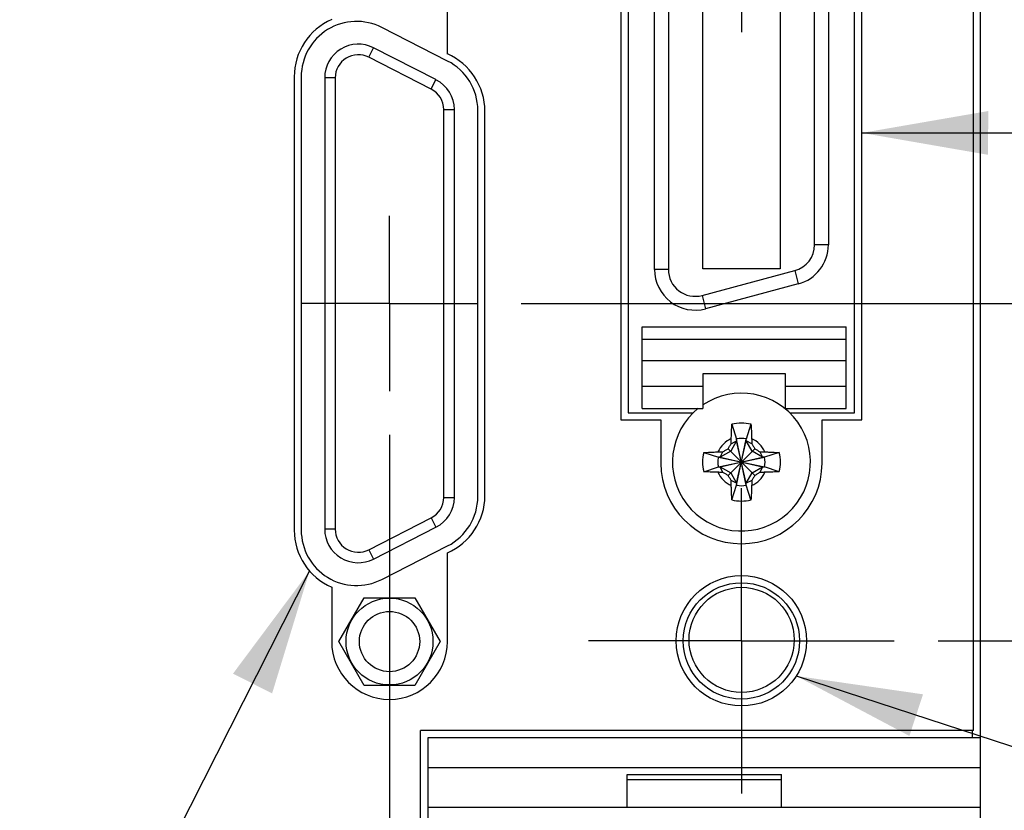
# Model space of a CAD drawing. Header units: inches. Extents: x 0.2 to 16.8, y 0.1 to 10.8.
# Tile 5 of 22: x 8 to 9.4, y 3.8 to 4.9. Entities that reach past the tile are written whole.
import ezdxf

# ---------------------------------------------------------------- set-up
doc = ezdxf.new("R2010")
doc.units = ezdxf.units.IN
doc.header["$LTSCALE"] = 0.935
doc.header["$MEASUREMENT"] = 0
doc.linetypes.add('CENTER', pattern=[0.6, 0.375, -0.075, 0.075, -0.075])
doc.layers.get('0').update_dxf_attribs({"linetype": 'CONTINUOUS'})
for name, color, linetype in [('DEFAULT_1', 7, 'CENTER'), ('DETAIL', 7, 'CONTINUOUS'), ('DIMENSIONS', 7, 'CONTINUOUS')]:
    doc.layers.add(name, color=color, linetype=linetype)
doc.styles.get("Standard").update_dxf_attribs({"font": 'txt', "width": 0.8})
doc.dimstyles.new('DIMSTYLE_1', dxfattribs={"dimtxt": 0.125, "dimasz": 0.18, "dimexe": 0.18, "dimexo": 0.0625, "dimgap": 0.09, "dimtad": 0, "dimtih": 1, "dimtoh": 1, "dimdec": 3, "dimzin": 4, "dimdsep": 46, "dimtxsty": 'STANDARD', "dimblk": '_FILLED', "dimblk1": '_FILLED', "dimblk2": '_FILLED', "dimcen": 0.09, "dimadec": 0, "dimazin": 0, "dimtp": 0.01, "dimtm": 0.01, "dimtfac": 1, "dimtdec": 3, "dimtofl": 0, "dimtmove": 0, "dimatfit": 3, "dimldrblk": '_FILLED', "dimfxl": 1, "dimtolj": 1, "dimtzin": 4, "dimarcsym": 0})

# ---------------------------------------------------------------- blocks, each defined once
blk = doc.blocks.new('*D2')
at = {"layer": 'DIMENSIONS', "color": 2, "linetype": 'CONTINUOUS'}
blk.add_line((9.2961, 4.0397), (10.0441, 4.0397), dxfattribs=at)
at = {"layer": 'DIMENSIONS', "color": 2, "linetype": 'CONTINUOUS', "width": 0.8}
for s, p in [('.945', (10.1066, 3.9772)), ('[', (10.6316, 3.9772)), ('24', (10.7316, 3.9772)), (']', (10.9316, 3.9772))]:
    blk.add_text(s, height=0.125, dxfattribs=at).set_placement(p)
blk = doc.blocks.new('_FILLED')
at = {"color": 0, "linetype": 'BYBLOCK'}
blk.add_solid([(0, 0), (-1, 0.1736), (-1, -0.1736)], dxfattribs=at)
blk = doc.blocks.new('*D4')
at = {"layer": 'DIMENSIONS', "color": 2, "linetype": 'CONTINUOUS'}
blk.add_line((6.9186, 4.7041), (6.9186, 8.7257), dxfattribs=at)
at = {"layer": 'DIMENSIONS', "color": 2, "linetype": 'CONTINUOUS', "width": 0.8}
for s, p in [(']', (6.9811, 10.0132)), ('49.38', (6.9811, 9.5132)), ('[', (6.9811, 9.4132)), ('1.944', (6.9811, 8.7882))]:
    blk.add_text(s, height=0.125, rotation=90, dxfattribs=at).set_placement(p)
blk = doc.blocks.new('*D8')
at = {"layer": 'DIMENSIONS', "color": 2, "linetype": 'CONTINUOUS'}
blk.add_line((8.5136, 4.3335), (8.5136, 2.2123), dxfattribs=at)
at = {"layer": 'DIMENSIONS', "color": 2, "linetype": 'CONTINUOUS', "width": 0.8}
for s, p in [(']', (8.5761, 2.0498)), ('8.86', (8.5761, 1.6498)), ('[', (8.5761, 1.5498)), ('.349', (8.5761, 1.0248))]:
    blk.add_text(s, height=0.125, rotation=90, dxfattribs=at).set_placement(p)
blk = doc.blocks.new('*D12')
at = {"layer": 'DIMENSIONS', "color": 2, "linetype": 'CONTINUOUS'}
blk.add_line((8.5762, 6.1353), (10.0441, 6.1353), dxfattribs=at)
at = {"layer": 'DIMENSIONS', "color": 2, "linetype": 'CONTINUOUS', "width": 0.8}
for s, p in [('3.040', (10.1066, 6.0728)), ('[', (10.7316, 6.0728)), ('77.23', (10.8316, 6.0728)), (']', (11.3316, 6.0728))]:
    blk.add_text(s, height=0.125, dxfattribs=at).set_placement(p)
blk = doc.blocks.new('*D13')
at = {"layer": 'DIMENSIONS', "color": 2, "linetype": 'CONTINUOUS'}
for p, q in [((9.5893, 7.3637), (9.7652, 7.575)), ((9.7652, 7.575), (10.0441, 7.575)), ((9.3781, 7.3637), (9.5893, 7.3637))]:
    blk.add_line(p, q, dxfattribs=at)
at = {"layer": 'DIMENSIONS', "color": 2, "linetype": 'CONTINUOUS', "width": 0.8}
for s, p in [('[', (10.7316, 7.5125)), (']', (11.4316, 7.5125)), ('4.269', (10.1066, 7.5125)), ('108.43', (10.8316, 7.5125))]:
    blk.add_text(s, height=0.125, dxfattribs=at).set_placement(p)
blk = doc.blocks.new('*D14')
at = {"layer": 'DIMENSIONS', "color": 2, "linetype": 'CONTINUOUS'}
blk.add_line((9.2032, 6.5215), (10.0441, 6.5215), dxfattribs=at)
at = {"layer": 'DIMENSIONS', "color": 2, "linetype": 'CONTINUOUS', "width": 0.8}
for s, p in [('[', (10.7316, 6.459)), (']', (11.3316, 6.459)), ('3.427', (10.1066, 6.459)), ('87.04', (10.8316, 6.459))]:
    blk.add_text(s, height=0.125, dxfattribs=at).set_placement(p)
blk = doc.blocks.new('*D15')
at = {"layer": 'DIMENSIONS', "color": 2, "linetype": 'CONTINUOUS'}
blk.add_line((9.2032, 5.0335), (10.0441, 5.0335), dxfattribs=at)
at = {"layer": 'DIMENSIONS', "color": 2, "linetype": 'CONTINUOUS', "width": 0.8}
for s, p in [('[', (10.7316, 4.971)), (']', (11.3316, 4.971)), ('1.939', (10.1066, 4.971)), ('49.24', (10.8316, 4.971))]:
    blk.add_text(s, height=0.125, dxfattribs=at).set_placement(p)
blk = doc.blocks.new('*D16')
at = {"layer": 'DIMENSIONS', "color": 2, "linetype": 'CONTINUOUS'}
for p, q in [((8.6842, 5.4605), (9.5689, 5.4605)), ((9.5689, 5.4605), (9.7818, 5.3521)), ((9.7818, 5.3521), (10.0441, 5.3521))]:
    blk.add_line(p, q, dxfattribs=at)
at = {"layer": 'DIMENSIONS', "color": 2, "linetype": 'CONTINUOUS', "width": 0.8}
for s, p in [('[', (10.7316, 5.2896)), (']', (11.3316, 5.2896)), ('2.366', (10.1066, 5.2896)), ('60.09', (10.8316, 5.2896))]:
    blk.add_text(s, height=0.125, dxfattribs=at).set_placement(p)
blk = doc.blocks.new('*D17')
at = {"layer": 'DIMENSIONS', "color": 2, "linetype": 'CONTINUOUS'}
for p, q in [((9.5573, 6.8105), (9.8272, 7.175)), ((9.8272, 7.175), (10.0441, 7.175)), ((8.6842, 6.8105), (9.5573, 6.8105))]:
    blk.add_line(p, q, dxfattribs=at)
at = {"layer": 'DIMENSIONS', "color": 2, "linetype": 'CONTINUOUS', "width": 0.8}
for s, p in [('3.716', (10.1066, 7.1125)), ('[', (10.7316, 7.1125)), ('94.38', (10.8316, 7.1125)), (']', (11.3316, 7.1125))]:
    blk.add_text(s, height=0.125, dxfattribs=at).set_placement(p)
blk = doc.blocks.new('*D18')
at = {"layer": 'DIMENSIONS', "color": 2, "linetype": 'CONTINUOUS'}
blk.add_line((8.7012, 4.5211), (10.0441, 4.5211), dxfattribs=at)
at = {"layer": 'DIMENSIONS', "color": 2, "linetype": 'CONTINUOUS', "width": 0.8}
for s, p in [('[', (10.7316, 4.4586)), (']', (11.3316, 4.4586)), ('1.426', (10.1066, 4.4586)), ('36.23', (10.8316, 4.4586))]:
    blk.add_text(s, height=0.125, dxfattribs=at).set_placement(p)

msp = doc.modelspace()

# ---------------------------------------------------------------- linework, layer by layer
at = {"color": 7, "linetype": 'CONTINUOUS'}
for p, q in [((9.3566, 2.8998), (9.3566, 8.0377)), ((9.3466, 3.9117), (9.3466, 8.0077)), ((8.8436, 5.7122), (8.8436, 4.3552)), ((9.1876, 4.3552), (9.1876, 5.7122)), ((8.8541, 5.702), (8.8541, 4.365)), ((9.1771, 4.365), (9.1771, 5.702)), ((8.8917, 4.5695), (8.8917, 5.5006)), ((8.9114, 5.5006), (8.9114, 4.5695)), ((8.9606, 4.5707), (8.9606, 5.4994)), ((9.0708, 5.4994), (9.0708, 4.5707)), ((9.12, 4.6049), (9.12, 5.4651)), ((9.1397, 5.4651), (9.1397, 4.6049)), ((8.5961, 4.8771), (8.5961, 5.0036)), ((8.5965, 4.8671), (8.5025, 4.915)), ((8.4841, 4.8725), (8.4909, 4.8859)), ((8.5799, 4.8405), (8.4909, 4.8859)), ((8.5731, 4.8271), (8.4841, 4.8725)), ((8.3776, 4.8445), (8.3776, 4.1977)), ((8.3876, 4.8446), (8.3876, 4.1976)), ((8.4361, 4.8431), (8.4211, 4.8431)), ((8.4211, 4.8431), (8.4211, 4.1991)), ((8.4361, 4.8431), (8.4361, 4.1991)), ((8.5731, 4.8271), (8.5799, 4.8405)), ((8.5911, 4.7977), (8.6061, 4.7977)), ((8.5911, 4.2444), (8.5911, 4.7977)), ((8.6061, 4.2444), (8.6061, 4.7977)), ((8.6396, 4.2455), (8.6396, 4.7967)), ((8.6496, 4.2467), (8.6496, 4.7955)), ((9.1397, 4.6049), (9.12, 4.6049)), ((8.9114, 4.5695), (8.8917, 4.5695)), ((8.9594, 4.5326), (9.0917, 4.568)), ((9.0708, 4.5707), (8.9606, 4.5707)), ((9.0917, 4.568), (9.0968, 4.549)), ((9.0968, 4.549), (8.9645, 4.5136)), ((8.9594, 4.5326), (8.9645, 4.5136)), ((8.874, 4.4876), (9.1653, 4.4876)), ((8.874, 4.3714), (8.874, 4.4876)), ((9.1653, 4.3714), (9.1653, 4.4876)), ((8.874, 4.4703), (9.1653, 4.4703)), ((9.1653, 4.439), (8.874, 4.439)), ((9.0787, 4.4207), (8.9606, 4.4207)), ((8.9606, 4.4207), (8.9606, 4.3714)), ((9.0787, 4.3714), (9.0787, 4.4207)), ((8.874, 4.4029), (8.9606, 4.4029)), ((9.0787, 4.4029), (9.1653, 4.4029)), ((8.874, 4.3714), (8.9606, 4.3714)), ((9.0787, 4.3714), (9.1653, 4.3714)), ((8.8436, 4.3552), (8.9006, 4.3552)), ((8.8541, 4.365), (8.9469, 4.365)), ((8.9006, 4.3552), (8.9006, 4.2932)), ((9.0845, 4.365), (9.1771, 4.365)), ((9.1306, 4.3552), (9.1876, 4.3552)), ((9.1306, 4.2932), (9.1306, 4.3552)), ((9.0021, 4.3486), (9.0088, 4.3276)), ((9.0293, 4.3486), (9.0226, 4.3276)), ((9.0226, 4.2617), (9.0088, 4.3276)), ((9.0088, 4.3276), (9.0088, 4.3249)), ((9.0088, 4.2617), (9.0226, 4.3276)), ((9.0226, 4.3249), (9.0226, 4.3276)), ((8.9967, 4.3137), (9.0347, 4.2757)), ((8.9967, 4.2757), (9.0347, 4.3137)), ((9.0088, 4.3249), (9.0003, 4.3101)), ((9.001, 4.321), (9.0088, 4.3249)), ((9.0226, 4.2645), (9.0088, 4.3249)), ((9.0088, 4.2645), (9.0226, 4.3249)), ((9.0304, 4.321), (9.0226, 4.3249)), ((9.0311, 4.3101), (9.0226, 4.3249)), ((8.9618, 4.3083), (8.9828, 4.3016)), ((8.9828, 4.2878), (9.0486, 4.3016)), ((8.9855, 4.3016), (8.9828, 4.3016)), ((8.9828, 4.3016), (9.0486, 4.2878)), ((9.0003, 4.3101), (8.9855, 4.3016)), ((8.9855, 4.3016), (8.9893, 4.3094)), ((8.9855, 4.2878), (9.0459, 4.3016)), ((8.9855, 4.3016), (9.0459, 4.2878)), ((9.0459, 4.3016), (9.0311, 4.3101)), ((9.0421, 4.3094), (9.0459, 4.3016)), ((9.0486, 4.3016), (9.0459, 4.3016)), ((9.0696, 4.3083), (9.0486, 4.3016)), ((8.9618, 4.281), (8.9828, 4.2878)), ((8.9828, 4.2878), (8.9855, 4.2878)), ((8.9855, 4.2878), (9.0003, 4.2793)), ((8.9893, 4.28), (8.9855, 4.2878)), ((9.0311, 4.2793), (9.0459, 4.2878)), ((9.0459, 4.2878), (9.0421, 4.28)), ((9.0459, 4.2878), (9.0486, 4.2878)), ((9.0696, 4.281), (9.0486, 4.2878)), ((9.0003, 4.2793), (9.0088, 4.2645)), ((9.0226, 4.2645), (9.0311, 4.2793)), ((9.0088, 4.2645), (9.001, 4.2683)), ((9.0021, 4.2408), (9.0088, 4.2617)), ((9.0088, 4.2645), (9.0088, 4.2617)), ((9.0304, 4.2683), (9.0226, 4.2645)), ((9.0226, 4.2617), (9.0226, 4.2645)), ((9.0293, 4.2408), (9.0226, 4.2617)), ((8.5911, 4.2444), (8.6061, 4.2444)), ((8.4841, 4.1697), (8.5731, 4.215)), ((8.5731, 4.215), (8.5799, 4.2017)), ((8.4909, 4.1563), (8.5799, 4.2017)), ((8.4361, 4.1991), (8.4211, 4.1991)), ((8.5025, 4.1272), (8.5965, 4.1751)), ((8.4841, 4.1697), (8.4909, 4.1563)), ((8.5961, 4.0386), (8.5961, 4.1651)), ((8.4311, 4.1161), (8.4311, 4.0386)), ((8.4415, 4.0386), (8.4776, 4.1011)), ((8.4776, 4.1011), (8.5497, 4.1011)), ((8.5497, 4.1011), (8.5858, 4.0386)), ((8.4776, 3.9761), (8.4415, 4.0386)), ((8.5858, 4.0386), (8.5497, 3.9761)), ((8.5497, 3.9761), (8.4776, 3.9761)), ((9.3466, 3.9117), (8.5576, 3.9117)), ((8.5576, 2.9807), (8.5576, 3.9117)), ((9.3446, 3.9117), (9.3446, 3.9018)), ((8.5686, 3.9018), (9.3566, 3.9018)), ((8.5686, 2.8998), (8.5686, 3.9018)), ((8.5686, 3.8588), (9.3566, 3.8588)), ((8.8526, 3.8488), (9.0726, 3.8488)), ((8.8526, 3.8018), (8.8526, 3.8488)), ((8.8526, 3.8418), (9.0726, 3.8418)), ((9.0726, 3.8018), (9.0726, 3.8488)), ((9.3566, 3.8018), (8.5686, 3.8018))]:
    msp.add_line(p, q, dxfattribs=at)
for centre, radius in [((9.0156, 4.0397), 0.093), ((9.0156, 4.0395), 0.083), ((9.0159, 4.041), 0.075), ((8.5136, 4.0386), 0.062), ((8.5136, 4.0386), 0.043)]:
    msp.add_circle(centre, radius, dxfattribs=at)
for centre, radius, start, end in [((8.4666, 4.8445), 0.089, 113.508, 180), ((8.4666, 4.8446), 0.079, 63, 180), ((8.4691, 4.8431), 0.048, 63, 180), ((8.4691, 4.8431), 0.033, 63, 180), ((8.5606, 4.7955), 0.089, 0, 66.492), ((8.5606, 4.7967), 0.079, 0, 63), ((8.5581, 4.7977), 0.048, 0, 63), ((8.5581, 4.7977), 0.033, 0, 63), ((9.0818, 4.6049), 0.0382, 285, 360), ((9.0818, 4.6049), 0.0579, 285, 360), ((8.9496, 4.5695), 0.0579, 180, 285), ((8.9496, 4.5695), 0.0382, 180, 285), ((9.0157, 4.2947), 0.0984, 128.7237, 124.064), ((9.0157, 4.2947), 0.0556, 75.8131, 104.1869), ((9.0157, 4.2947), 0.0365, 113.4465, 156.5535), ((9.0157, 4.2947), 0.0337, 78.1893, 101.8107), ((9.0157, 4.2947), 0.0365, 23.4465, 66.5535), ((9.0157, 4.2947), 0.0556, 165.8131, 194.1869), ((9.0157, 4.2947), 0.0337, 168.1893, 191.8107), ((9.0157, 4.2947), 0.0337, 348.1893, 11.8107), ((9.0157, 4.2947), 0.0556, 345.8131, 14.1869), ((9.0156, 4.2932), 0.115, 180, 360), ((9.0157, 4.2947), 0.0365, 203.4465, 246.5535), ((9.0157, 4.2947), 0.0365, 293.4465, 336.5535), ((9.0157, 4.2947), 0.0337, 258.1893, 281.8107), ((8.5581, 4.2444), 0.033, 297, 360), ((8.5581, 4.2444), 0.048, 297, 360), ((8.5606, 4.2467), 0.089, 293.508, 360), ((8.5606, 4.2455), 0.079, 297, 360), ((9.0157, 4.2947), 0.0556, 255.8131, 284.1869), ((8.4666, 4.1977), 0.089, 180, 246.492), ((8.4666, 4.1976), 0.079, 180, 297), ((8.4691, 4.1991), 0.048, 180, 297), ((8.4691, 4.1991), 0.033, 180, 297), ((8.5136, 4.0386), 0.0825, 180, 360)]:
    msp.add_arc(centre, radius, start, end, dxfattribs=at)
for points, knots in [([(9.0012, 4.3282), (9.0012, 4.3293), (9.0013, 4.3317), (9.0014, 4.3354), (9.0016, 4.3394), (9.0018, 4.3439), (9.002, 4.347), (9.0021, 4.3486)], [0, 0, 0, 0, 0.164593, 0.344944, 0.544143, 0.763892, 1, 1, 1, 1]), ([(9.0293, 4.3486), (9.0294, 4.347), (9.0296, 4.344), (9.0298, 4.3395), (9.03, 4.3354), (9.0301, 4.3317), (9.0302, 4.3293), (9.0302, 4.3282)], [0, 0, 0, 0, 0.230841, 0.450959, 0.652178, 0.834321, 1, 1, 1, 1]), ([(9.001, 4.321), (9.001, 4.3218), (9.001, 4.3233), (9.0011, 4.3257), (9.0011, 4.3273), (9.0012, 4.3282)], [0, 0, 0, 0, 0.305121, 0.637079, 1, 1, 1, 1]), ([(9.0302, 4.3282), (9.0303, 4.3273), (9.0303, 4.3257), (9.0304, 4.3233), (9.0304, 4.3218), (9.0304, 4.321)], [0, 0, 0, 0, 0.362444, 0.69479, 1, 1, 1, 1]), ([(8.9893, 4.3094), (8.9899, 4.3098), (8.9912, 4.3105), (8.993, 4.3116), (8.9949, 4.3126), (8.9961, 4.3133), (8.9967, 4.3137)], [0, 0, 0, 0, 0.250892, 0.501856, 0.751823, 1, 1, 1, 1]), ([(8.9967, 4.3137), (8.997, 4.3143), (8.9978, 4.3155), (8.9988, 4.3174), (8.9999, 4.3192), (9.0006, 4.3204), (9.001, 4.321)], [0, 0, 0, 0, 0.249089, 0.499407, 0.750091, 1, 1, 1, 1]), ([(9.0304, 4.321), (9.0308, 4.3204), (9.0315, 4.3192), (9.0326, 4.3174), (9.0337, 4.3155), (9.0344, 4.3143), (9.0347, 4.3137)], [0, 0, 0, 0, 0.25105, 0.502031, 0.751928, 1, 1, 1, 1]), ([(9.0347, 4.3137), (9.0353, 4.3133), (9.0366, 4.3126), (9.0384, 4.3115), (9.0402, 4.3105), (9.0415, 4.3098), (9.0421, 4.3094)], [0, 0, 0, 0, 0.249089, 0.499407, 0.750091, 1, 1, 1, 1]), ([(8.9618, 4.3083), (8.9633, 4.3084), (8.9664, 4.3086), (8.9708, 4.3088), (8.9749, 4.309), (8.9787, 4.3091), (8.981, 4.3092), (8.9822, 4.3092)], [0, 0, 0, 0, 0.230842, 0.450959, 0.652177, 0.83432, 1, 1, 1, 1]), ([(8.9822, 4.3092), (8.983, 4.3092), (8.9847, 4.3093), (8.9871, 4.3093), (8.9886, 4.3094), (8.9893, 4.3094)], [0, 0, 0, 0, 0.362391, 0.694765, 1, 1, 1, 1]), ([(9.0421, 4.3094), (9.0428, 4.3094), (9.0443, 4.3093), (9.0467, 4.3093), (9.0484, 4.3092), (9.0492, 4.3092)], [0, 0, 0, 0, 0.305121, 0.637079, 1, 1, 1, 1]), ([(9.0492, 4.3092), (9.0504, 4.3092), (9.0527, 4.3091), (9.0564, 4.309), (9.0605, 4.3088), (9.0649, 4.3086), (9.068, 4.3084), (9.0696, 4.3083)], [0, 0, 0, 0, 0.164593, 0.344944, 0.544143, 0.763892, 1, 1, 1, 1]), ([(8.9822, 4.2801), (8.9811, 4.2802), (8.9787, 4.2802), (8.975, 4.2804), (8.9709, 4.2805), (8.9665, 4.2808), (8.9634, 4.2809), (8.9618, 4.281)], [0, 0, 0, 0, 0.164593, 0.344944, 0.544143, 0.763892, 1, 1, 1, 1]), ([(8.9893, 4.28), (8.9886, 4.28), (8.9871, 4.28), (8.9847, 4.2801), (8.983, 4.2801), (8.9822, 4.2801)], [0, 0, 0, 0, 0.305121, 0.637079, 1, 1, 1, 1]), ([(8.9967, 4.2757), (8.9961, 4.276), (8.9948, 4.2767), (8.993, 4.2778), (8.9912, 4.2789), (8.9899, 4.2796), (8.9893, 4.28)], [0, 0, 0, 0, 0.249176, 0.499553, 0.750223, 1, 1, 1, 1]), ([(9.001, 4.2683), (9.0006, 4.2689), (8.9999, 4.2702), (8.9988, 4.272), (8.9978, 4.2738), (8.997, 4.275), (8.9967, 4.2757)], [0, 0, 0, 0, 0.251028, 0.502007, 0.751913, 1, 1, 1, 1]), ([(9.0347, 4.2757), (9.0344, 4.275), (9.0336, 4.2738), (9.0326, 4.272), (9.0315, 4.2701), (9.0308, 4.2689), (9.0304, 4.2683)], [0, 0, 0, 0, 0.249176, 0.499553, 0.750223, 1, 1, 1, 1]), ([(9.0421, 4.28), (9.0415, 4.2796), (9.0402, 4.2789), (9.0384, 4.2778), (9.0365, 4.2767), (9.0353, 4.276), (9.0347, 4.2757)], [0, 0, 0, 0, 0.251028, 0.502007, 0.751913, 1, 1, 1, 1]), ([(9.0492, 4.2801), (9.0484, 4.2801), (9.0467, 4.2801), (9.0443, 4.28), (9.0428, 4.28), (9.0421, 4.28)], [0, 0, 0, 0, 0.36239, 0.694765, 1, 1, 1, 1]), ([(9.0696, 4.281), (9.0681, 4.2809), (9.065, 4.2808), (9.0606, 4.2805), (9.0565, 4.2804), (9.0527, 4.2802), (9.0504, 4.2802), (9.0492, 4.2801)], [0, 0, 0, 0, 0.230842, 0.450959, 0.652177, 0.83432, 1, 1, 1, 1]), ([(9.0012, 4.2611), (9.0011, 4.262), (9.0011, 4.2637), (9.001, 4.2661), (9.001, 4.2676), (9.001, 4.2683)], [0, 0, 0, 0, 0.36239, 0.694765, 1, 1, 1, 1]), ([(9.0021, 4.2408), (9.002, 4.2423), (9.0018, 4.2454), (9.0016, 4.2498), (9.0014, 4.2539), (9.0013, 4.2577), (9.0012, 4.26), (9.0012, 4.2611)], [0, 0, 0, 0, 0.230842, 0.450959, 0.652177, 0.83432, 1, 1, 1, 1]), ([(9.0302, 4.2611), (9.0302, 4.26), (9.0301, 4.2577), (9.03, 4.254), (9.0298, 4.2499), (9.0296, 4.2455), (9.0294, 4.2424), (9.0293, 4.2408)], [0, 0, 0, 0, 0.164593, 0.344944, 0.544143, 0.763892, 1, 1, 1, 1]), ([(9.0304, 4.2683), (9.0304, 4.2676), (9.0304, 4.2661), (9.0303, 4.2637), (9.0303, 4.262), (9.0302, 4.2611)], [0, 0, 0, 0, 0.305121, 0.637078, 1, 1, 1, 1])]:
    msp.add_open_spline(points, degree=3, knots=knots, dxfattribs=at)
at = {"layer": 'DEFAULT_1', "color": 7, "linetype": 'CENTER'}
for p, q in [((9.0156, 5.0335), (9.0156, 4.9084)), ((8.5136, 4.5211), (8.5136, 4.6462)), ((8.5136, 4.5211), (8.3885, 4.5211)), ((8.5136, 4.5211), (8.6387, 4.5211)), ((8.5136, 4.5211), (8.5136, 4.396)), ((9.0156, 4.0397), (9.0156, 4.2577)), ((9.0156, 4.0397), (8.7976, 4.0397)), ((9.0156, 4.0397), (9.2336, 4.0397)), ((9.0156, 4.0397), (9.0156, 3.8217))]:
    msp.add_line(p, q, dxfattribs=at)
at = {"layer": 'DETAIL', "color": 2, "linetype": 'CONTINUOUS'}
for p, q in [((9.1876, 4.7645), (10.1066, 4.7644)), ((8.3995, 4.1393), (7.3919, 2.1498)), ((9.0939, 3.9895), (10.1066, 3.6588))]:
    msp.add_line(p, q, dxfattribs=at)
for points in [[(9.3677, 4.7957), (9.1876, 4.7645), (9.3676, 4.7332)], [(8.3461, 3.9646), (8.3995, 4.1393), (8.2903, 3.9928)], [(9.2747, 3.9633), (9.0939, 3.9895), (9.2553, 3.9039)]]:
    msp.add_solid(points, dxfattribs=at)

# ---------------------------------------------------------------- dimensions: what is measured, and where the dimension line sits
at = {"layer": 'DIMENSIONS', "color": 2, "linetype": 'CONTINUOUS'}
for feature_location, offset, dtype, origin, picture, middle in [((6.9186, 4.7041), (0, 4.0216), 1, (8.8626, 4.6416), '*D4', (6.9186, 9.4507)), ((9.3781, 7.3637), (0.666, 0.2112), 0, (9.3156, 3.0948), '*D13', (10.8191, 7.575)), ((8.6842, 6.8105), (1.36, 0.3645), 0, (8.6217, 3.0948), '*D17', (10.7691, 7.175)), ((9.2032, 6.5215), (0.8409, 0), 0, (9.1407, 3.0948), '*D14', (10.7691, 6.5215)), ((8.57618, 6.13526), (1.46797, 0), 0, (8.26455, 3.09482), '*D12', (10.76915, 6.13526)), ((8.6842, 5.4605), (1.36, -0.1085), 0, (8.6217, 3.0948), '*D16', (10.7691, 5.3521)), ((9.2032, 5.0335), (0.8409, 0), 0, (9.1407, 3.0948), '*D15', (10.7691, 5.0335)), ((8.7012, 4.5211), (1.3429, 0), 0, (8.6387, 3.0948), '*D18', (10.7691, 4.5211)), ((8.5136, 4.3335), (0, -2.1212), 1, (8.8626, 4.396), '*D8', (8.5136, 1.5873)), ((9.2961, 4.0397), (0.748, 0), 0, (8.8626, 3.0948), '*D2', (10.5691, 4.0397))]:
    dim = msp.add_ordinate_dim(feature_location=feature_location, offset=offset, dtype=dtype, origin=origin, dimstyle='DIMSTYLE_1', dxfattribs=at)
    dim.commit()
    dim.dimension.update_dxf_attribs({"geometry": picture, "text_midpoint": middle})

doc.saveas('drawing.dxf')
